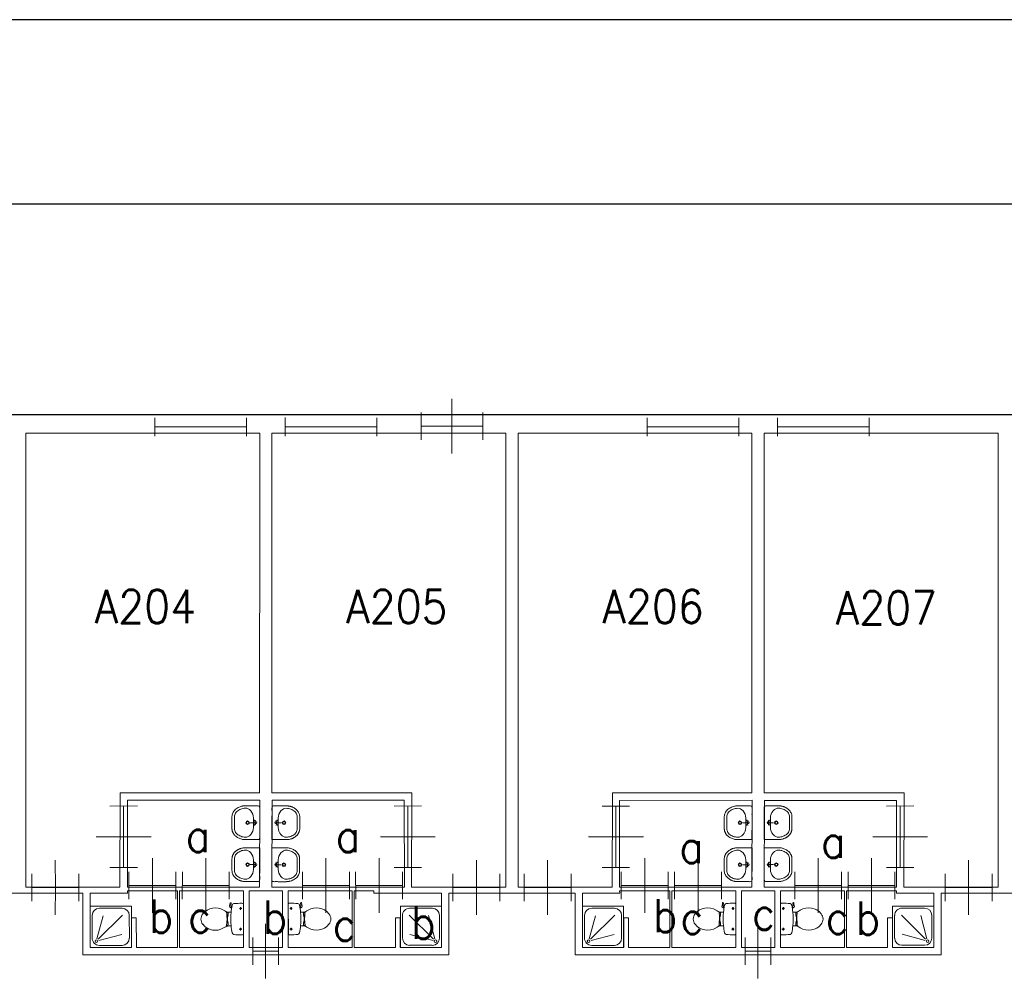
# Model space of a CAD drawing. Header units: metres. Extents: x 150867 to 150993, y 450406 to 450495.
# Tile 5 of 28: x 150896 to 150912, y 450479 to 450495. Entities that reach past the tile are written whole.
import ezdxf
from ezdxf.enums import TextEntityAlignment as Align

# ---------------------------------------------------------------- set-up
doc = ezdxf.new("R2010")
doc.units = ezdxf.units.M
doc.header["$MEASUREMENT"] = 0
for name, color, linetype, lineweight in [('BINNENMUUR', 7, 'Continuous', 0), ('BOUWKUNDE', 7, 'Continuous', 0), ('BUITENMUUR', 7, 'Continuous', 0), ('KADER', 7, 'Continuous', 0), ('LABEL', 7, 'Continuous', 0), ('SANITAIR', 7, 'Continuous', 0)]:
    doc.layers.add(name, color=color, linetype=linetype, lineweight=lineweight)
doc.styles.add('Style-STANDARD', font='STANDARD.shx')

# ---------------------------------------------------------------- blocks, each defined once
blk = doc.blocks.new('202_155')
at = {"layer": 'BOUWKUNDE', "color": 7, "linetype": 'Continuous', "lineweight": 0}
for p, q in [((0.45, 0), (0.45, 0.401)), ((0.001, -0.2), (0, 0.2)), ((0.9, -0.199), (0.9, 0.201)), ((0, 0), (0.9, 0.001)), ((0.45, -0.4), (0.45, 0))]:
    blk.add_line(p, q, dxfattribs=at)
at = {"layer": 'KADER', "color": 7, "linetype": 'Continuous', "lineweight": 0, "style": 'Style-STANDARD', "flags": 1}
for tag in ['type', 'soort']:
    blk.add_attdef(tag, (0, 0), '', height=0.324, rotation=288.1924, dxfattribs=at)
blk = doc.blocks.new('223_1')
at = {"layer": 'SANITAIR', "color": 7, "linetype": 'Continuous', "lineweight": 0}
for p, q in [((0.049, 0.225), (0.049, 0.775)), ((0.166, 0.209), (0.315, 0.77)), ((0.784, 0.784), (0.199, 0.199)), ((0.224, 0.951), (0.775, 0.949)), ((0.949, 0.775), (0.949, 0.225)), ((0.207, 0.166), (0.769, 0.315)), ((0.775, 0.049), (0.225, 0.049))]:
    blk.add_line(p, q, dxfattribs=at)
at = {"layer": 'SANITAIR', "color": 7, "linetype": 'Continuous', "lineweight": 0, "extrusion": (0, 0, -1), "flags": 128}
blk.add_lwpolyline([(0, 1), (0, 0), (-1, 0), (-0.999, 1)], close=True, dxfattribs=at)
at = {"layer": 'SANITAIR', "color": 7, "linetype": 'Continuous', "lineweight": 0, "extrusion": (0, 0, -1)}
blk.add_circle((-0.15, 0.15), 0.0315, dxfattribs=at)
for centre, start, end in [((-0.225, 0.775), 0.0001, 90.0001), ((-0.775, 0.775), 90.0001, 180.0001), ((-0.225, 0.225), 270.0001, 0.0001), ((-0.775, 0.225), 180.0001, 270.0001)]:
    blk.add_arc(centre, 0.175, start, end, dxfattribs=at)
blk = doc.blocks.new('202_161')
at = {"layer": 'BOUWKUNDE', "color": 7, "linetype": 'Continuous', "lineweight": 0}
for p, q in [((0.45, 0), (0.45, 0.4)), ((0, -0.2), (0, 0.2)), ((0.9, -0.2), (0.9, 0.2)), ((0, 0), (0.9, 0)), ((0.45, -0.401), (0.45, 0))]:
    blk.add_line(p, q, dxfattribs=at)
at = {"layer": 'KADER', "color": 7, "linetype": 'Continuous', "lineweight": 0, "extrusion": (0, 0, -1), "style": 'Style-STANDARD', "flags": 1}
for tag in ['type', 'soort']:
    blk.add_attdef(tag, (0, 0), '', height=0.324, rotation=198.1924, dxfattribs=at)
blk = doc.blocks.new('202_162')
at = {"layer": 'BOUWKUNDE', "color": 7, "linetype": 'Continuous', "lineweight": 0}
for p, q in [((0.343, 0), (0.344, 0.4)), ((0, -0.2), (0.001, 0.2)), ((0.687, -0.201), (0.687, 0.2)), ((0, 0), (0.687, -0.001)), ((0.344, -0.401), (0.343, 0))]:
    blk.add_line(p, q, dxfattribs=at)
at = {"layer": 'KADER', "color": 7, "linetype": 'Continuous', "lineweight": 0, "extrusion": (0, 0, -1), "style": 'Style-STANDARD', "flags": 1}
for tag in ['soort', 'type']:
    blk.add_attdef(tag, (0, 0), '', height=0.324, rotation=288.1925, dxfattribs=at)
blk = doc.blocks.new('202_163')
at = {"layer": 'BOUWKUNDE', "color": 7, "linetype": 'Continuous', "lineweight": 0}
for p, q in [((0.343, 0), (0.344, 0.4)), ((0, -0.2), (0.001, 0.2)), ((0.687, -0.2), (0.687, 0.2)), ((0, 0), (0.687, 0)), ((0.344, -0.4), (0.343, 0))]:
    blk.add_line(p, q, dxfattribs=at)
at = {"layer": 'KADER', "color": 7, "linetype": 'Continuous', "lineweight": 0, "extrusion": (0, 0, -1), "style": 'Style-STANDARD', "flags": 1}
for tag in ['soort', 'type']:
    blk.add_attdef(tag, (0, 0), '', height=0.324, rotation=288.1925, dxfattribs=at)
blk = doc.blocks.new('202_164')
at = {"layer": 'BOUWKUNDE', "color": 7, "linetype": 'Continuous', "lineweight": 0}
for p, q in [((0.343, 0), (0.344, 0.4)), ((-0.001, -0.2), (0, 0.2)), ((0.687, -0.2), (0.686, 0.2)), ((0, 0), (0.687, 0)), ((0.343, -0.4), (0.343, 0))]:
    blk.add_line(p, q, dxfattribs=at)
at = {"layer": 'KADER', "color": 7, "linetype": 'Continuous', "lineweight": 0, "extrusion": (0, 0, -1), "style": 'Style-STANDARD', "flags": 1}
for tag in ['soort', 'type']:
    blk.add_attdef(tag, (0, 0), '', height=0.324, rotation=288.1925, dxfattribs=at)
blk = doc.blocks.new('WASTB')
at = {"layer": 'SANITAIR', "color": 7, "linetype": 'Continuous', "lineweight": 0}
for p, q in [((-9.9, 7.9), (-10, -7.9)), ((-6.3, 3.7), (-8.8, 2.9)), ((-6.5, 0), (-8.2, 4.5)), ((-6.5, 0), (-15.2, 0)), ((-6.3, -3.7), (-8.9, -2.9)), ((-6.5, 0), (-8.2, -4.5))]:
    blk.add_line(p, q, dxfattribs=at)
for centre, radius in [((-19.5, 0), 3), ((-19.5, 0), 2), ((-6.5, 0), 1.75)]:
    blk.add_circle(centre, radius, dxfattribs=at)
blk.add_ellipse((-21, 9.6), major_axis=(4, -13.6), ratio=0.751905, start_param=1.224555, end_param=2.997882, dxfattribs=at)
at = {"layer": 'SANITAIR', "color": 7, "linetype": 'Continuous', "lineweight": 0, "extrusion": (0, 0, -1)}
blk.add_ellipse((-21, -9.6), major_axis=(4, 13.6), ratio=0.751905, start_param=1.224555, end_param=2.997882, dxfattribs=at)
at = {"layer": 'SANITAIR', "color": 7, "linetype": 'Continuous', "lineweight": 0}
for points, weights, knots in [([(0.1, 27.5), (-11.7, 27.5), (-23.4, 27.5), (-23.5, 27.5), (-23.5, 27.5), (-45.5, 27), (-45, 9.1), (-45, 0), (-45, -9.1), (-45.5, -27), (-23.5, -27.5), (-11.8, -27.5), (0, -27.5), (0.1, 0), (0.1, 27.5)], [1, 1, 1, 1, 1, 0.707108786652, 1, 1, 1, 0.707108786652, 1, 1, 1, 1, 1], [0, 0, 0, 0.142857, 0.142857, 0.285714, 0.285714, 0.428571, 0.428571, 0.571429, 0.571429, 0.714286, 0.714286, 0.857143, 0.857143, 1, 1, 1]), ([(-23.4, -23.5), (-41.4, -23.1), (-41, -9.2), (-41, -9.2), (-41, -9.1), (-41, 0), (-40.9, 9.1), (-41, 9.2), (-41, 9.2), (-41.4, 23.1), (-23.4, 23.5)], [1, 0.707108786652, 1, 1, 1, 1, 1, 1, 1, 0.707108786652, 1], [0, 0, 0, 0.2, 0.2, 0.4, 0.4, 0.6, 0.6, 0.8, 0.8, 1, 1, 1])]:
    blk.add_rational_spline(points, weights, degree=2, knots=knots, dxfattribs=at)
blk = doc.blocks.new('221')
at = {"layer": 'SANITAIR', "color": 7, "linetype": 'Continuous', "lineweight": 0, "xscale": 0.00999781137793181, "yscale": 0.00999781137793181, "zscale": 0.00999781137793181, "rotation": 90.0002668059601}
blk.add_blockref('WASTB', (0, 0), dxfattribs=at)
blk = doc.blocks.new('WASTB_1')
at = {"layer": 'SANITAIR', "color": 7, "linetype": 'Continuous', "lineweight": 0}
for p, q in [((-6.5, 0), (-15.2, 0)), ((-10, 7.9), (-9.9, -7.9)), ((-6.3, 3.7), (-8.9, 2.9)), ((-6.5, 0), (-8.2, 4.5)), ((-6.5, 0), (-8.2, -4.5)), ((-6.3, -3.7), (-8.8, -2.9))]:
    blk.add_line(p, q, dxfattribs=at)
at = {"layer": 'SANITAIR', "color": 7, "linetype": 'Continuous', "lineweight": 0, "extrusion": (0, 0, -1)}
for centre, radius in [((19.5, 0), 3), ((19.5, 0), 2), ((6.5, 0), 1.75)]:
    blk.add_circle(centre, radius, dxfattribs=at)
at = {"layer": 'SANITAIR', "color": 7, "linetype": 'Continuous', "lineweight": 0}
blk.add_ellipse((-21, 9.6), major_axis=(4, -13.6), ratio=0.751905, start_param=1.224555, end_param=2.997882, dxfattribs=at)
at = {"layer": 'SANITAIR', "color": 7, "linetype": 'Continuous', "lineweight": 0, "extrusion": (0, 0, -1)}
blk.add_ellipse((-21, -9.6), major_axis=(4, 13.6), ratio=0.751905, start_param=1.224555, end_param=2.997882, dxfattribs=at)
at = {"layer": 'SANITAIR', "color": 7, "linetype": 'Continuous', "lineweight": 0}
for points, weights, knots in [([(0, 27.5), (-11.7, 27.5), (-23.4, 27.5), (-23.5, 27.5), (-23.5, 27.5), (-45.5, 27), (-45, 9.1), (-45, 0), (-45, -9.1), (-45.5, -27), (-23.5, -27.5), (-23.5, -27.6), (-23.4, -27.6), (-11.7, -27.6), (0.1, -27.5), (0.1, 0), (0, 27.5)], [1, 1, 1, 1, 1, 0.707108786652, 1, 1, 1, 0.707108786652, 1, 1, 1, 1, 1, 1, 1], [0, 0, 0, 0.125, 0.125, 0.25, 0.25, 0.375, 0.375, 0.5, 0.5, 0.625, 0.625, 0.75, 0.75, 0.875, 0.875, 1, 1, 1]), ([(-23.4, -23.5), (-41.4, -23.1), (-41, -9.2), (-41, -9.2), (-40.9, -9.1), (-41, 0), (-41, 9.1), (-41, 9.2), (-41, 9.2), (-41.4, 23.1), (-23.4, 23.5)], [1, 0.707108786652, 1, 1, 1, 1, 1, 1, 1, 0.707108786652, 1], [0, 0, 0, 0.2, 0.2, 0.4, 0.4, 0.6, 0.6, 0.8, 0.8, 1, 1, 1])]:
    blk.add_rational_spline(points, weights, degree=2, knots=knots, dxfattribs=at)
blk = doc.blocks.new('221_1')
at = {"layer": 'SANITAIR', "color": 7, "linetype": 'Continuous', "lineweight": 0, "xscale": 0.00999781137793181, "yscale": 0.00999781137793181, "zscale": 0.00999781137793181, "rotation": 89.9997331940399}
blk.add_blockref('WASTB_1', (0, 0), dxfattribs=at)
blk = doc.blocks.new('TOIL2B_1')
at = {"layer": 'SANITAIR', "color": 7, "linetype": 'Continuous', "lineweight": 0}
for p, q in [((25.5, -0.1), (-24.2, 0)), ((-13.7, -4.5), (-17.8, -4.5)), ((-15.7, -6.7), (-15.6, -2.5)), ((19.9, -4.5), (15.8, -4.5)), ((18, -6.6), (17.9, -2.5)), ((-10.5, -20.1), (-10.5, -23)), ((-9.4, -27.1), (-9.5, -25)), ((-9.5, -25), (-5.1, -25)), ((-6.1, -25), (-6.1, -26.9)), ((-5.1, -25), (-5.1, -26.7)), ((-5.1, -25.5), (-2.9, -25.5)), ((-2.9, -25.5), (-2.9, -26)), ((-2.9, -26), (4.1, -26)), ((4.1, -25.5), (4.1, -26)), ((6.4, -25.5), (4.1, -25.5)), ((6.3, -25), (6.3, -26.6)), ((10.7, -25), (6.3, -25)), ((7.3, -25.1), (7.3, -26.7)), ((10.7, -27), (10.7, -25)), ((11.7, -23), (11.7, -20)), ((18.4, -19.2), (18.9, -20.7)), ((18.7, -20.2), (21.6, -19.7)), ((21.7, -19.7), (21.4, -18.7)), ((26.8, -21.6), (21.6, -22.4)), ((22.8, -20.5), (26.5, -20)), ((27, -20.4), (27.2, -21))]:
    blk.add_line(p, q, dxfattribs=at)
at = {"layer": 'SANITAIR', "color": 7, "linetype": 'Continuous', "lineweight": 0, "extrusion": (0, 0, -1)}
for centre in [(15.7, -4.6), (-17.9, -4.6)]:
    blk.add_circle(centre, 1.2, dxfattribs=at)
at = {"layer": 'SANITAIR', "color": 7, "linetype": 'Continuous', "lineweight": 0}
for centre, radius, start, end in [((-20.8, -2.7), 4.34, 141.7701, 181.0195), ((89.9, -2.8), 115, 180.0003, 186.3312), ((-21, -15.1), 3.4, 186.3312, 259.2907), ((22.4, -15.2), 3.35, 280.7274, 353.6512), ((22.1, -2.7), 4.34, 358.9812, 38.2305), ((-88.6, -2.8), 115, 353.6512, 0.0003), ((0.6, 99.5), 120, 259.2907, 264.6984), ((24.7, -55.4), 45, 146.1574, 148.908), ((-23.4, -23.1), 12.9, 326.1574, 0.0003), ((-9.4, -29.2), 2, 96.9361, 142.5803), ((0.7, 99.2), 119.8, 264.6984, 275.3022), ((1.5, -119.2), 92.6, 84.3008, 96.9361), ((10.5, -29), 2, 37.782, 84.3008), ((0.6, 99.5), 120, 275.3022, 280.7274), ((24.6, -23.1), 12.9, 180.0003, 213.8432), ((-23.5, -55.4), 45, 31.0926, 33.8432), ((21.3, -20), 2.5, 195.9275, 278.4782), ((22.7, -19.6), 1, 191.8889, 277.2241), ((26.6, -20.6), 0.5, 15.7401, 97.2241), ((26.8, -21.2), 0.5, 278.4782, 15.7401), ((8.7, -45.7), 26.3, 148.908, 230.8795), ((-7.4, -45.7), 26.3, 309.1211, 31.0926), ((0.6, -55.6), 13.5, 230.8795, 309.1211)]:
    blk.add_arc(centre, radius, start, end, dxfattribs=at)
blk = doc.blocks.new('220_1')
at = {"layer": 'SANITAIR', "color": 7, "linetype": 'Continuous', "lineweight": 0, "xscale": 0.00999781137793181, "yscale": 0.00999781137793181, "zscale": 0.00999781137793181, "rotation": 359.9997331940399}
blk.add_blockref('TOIL2B_1', (-0.006, 0), dxfattribs=at)
blk = doc.blocks.new('202_165')
at = {"layer": 'BOUWKUNDE', "color": 7, "linetype": 'Continuous', "lineweight": 0}
for p, q in [((0.187, -0.001), (0.187, 0.4)), ((0, -0.2), (0, 0.2)), ((0.375, -0.201), (0.375, 0.199)), ((0, 0), (0.375, -0.001)), ((0.188, -0.4), (0.187, -0.001))]:
    blk.add_line(p, q, dxfattribs=at)
at = {"layer": 'KADER', "color": 7, "linetype": 'Continuous', "lineweight": 0, "extrusion": (0, 0, -1), "style": 'Style-STANDARD', "flags": 1}
for tag in ['soort', 'type']:
    blk.add_attdef(tag, (0, 0), '', height=0.324, rotation=108.1921, dxfattribs=at)
blk = doc.blocks.new('TOIL2B')
at = {"layer": 'SANITAIR', "color": 7, "linetype": 'Continuous', "lineweight": 0}
for p, q in [((25.5, 0), (-24.2, -0.1)), ((-13.7, -4.5), (-17.8, -4.5)), ((-15.6, -6.6), (-15.6, -2.4)), ((19.9, -4.5), (15.8, -4.5)), ((17.9, -6.5), (18, -2.5)), ((-10.5, -20), (-10.4, -23)), ((-9.5, -27.1), (-9.5, -25)), ((-9.5, -25), (-5, -25)), ((-6.1, -25.1), (-6, -26.8)), ((-5, -25), (-5.1, -26.7)), ((-5.1, -25.5), (-2.9, -25.5)), ((-2.9, -25.5), (-2.8, -26)), ((-2.8, -26), (4.1, -26)), ((4.2, -25.5), (4.1, -26)), ((6.4, -25.5), (4.2, -25.5)), ((6.3, -25), (6.3, -26.6)), ((10.7, -25), (6.3, -25)), ((7.4, -25), (7.3, -26.8)), ((10.8, -27), (10.7, -25)), ((11.8, -23), (11.7, -20)), ((18.4, -19.2), (19, -20.6)), ((18.7, -20.2), (21.6, -19.6)), ((21.7, -19.7), (21.4, -18.8)), ((26.8, -21.6), (21.7, -22.4)), ((22.8, -20.5), (26.6, -20)), ((27, -20.4), (27.2, -21.1))]:
    blk.add_line(p, q, dxfattribs=at)
for centre in [(-15.7, -4.6), (18, -4.6)]:
    blk.add_circle(centre, 1.2, dxfattribs=at)
for centre, radius, start, end in [((-20.8, -2.7), 4.34, 141.7695, 181.0188), ((89.9, -2.8), 115, 179.9997, 186.3306), ((-21, -15.1), 3.4, 186.3306, 259.2901), ((22.4, -15.2), 3.35, 280.7268, 353.6505), ((22.1, -2.7), 4.34, 358.9805, 38.2299), ((-88.6, -2.8), 115, 353.6505, 359.9997), ((0.6, 99.5), 120, 259.2901, 264.6978), ((24.8, -55.4), 45, 146.1568, 148.9074), ((-23.4, -23.1), 12.9, 326.1568, 359.9997), ((-9.4, -29.2), 2, 96.9355, 142.5797), ((0.7, 99.2), 119.8, 264.6978, 275.3016), ((1.5, -119.2), 92.6, 84.3002, 96.9355), ((10.5, -29), 2, 37.7814, 84.3002), ((0.6, 99.5), 120, 275.3016, 280.7268), ((24.6, -23.1), 12.9, 179.9997, 213.8426), ((-23.5, -55.4), 45, 31.092, 33.8426), ((21.3, -20), 2.5, 195.9269, 278.4776), ((22.7, -19.5), 1, 191.8883, 277.2235), ((26.6, -20.6), 0.5, 15.7395, 97.2235), ((26.8, -21.2), 0.5, 278.4776, 15.7395), ((8.7, -45.7), 26.3, 148.9074, 230.8789), ((-7.4, -45.7), 26.3, 309.1205, 31.092), ((0.6, -55.6), 13.5, 230.8789, 309.1205)]:
    blk.add_arc(centre, radius, start, end, dxfattribs=at)
blk = doc.blocks.new('220')
at = {"layer": 'SANITAIR', "color": 7, "linetype": 'Continuous', "lineweight": 0, "xscale": 0.00999781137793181, "yscale": 0.00999781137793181, "zscale": 0.00999781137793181, "rotation": 0.0002668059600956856}
blk.add_blockref('TOIL2B', (-0.006, 0), dxfattribs=at)
blk = doc.blocks.new('202_166')
at = {"layer": 'BOUWKUNDE', "color": 7, "linetype": 'Continuous', "lineweight": 0}
for p, q in [((0.343, 0), (0.344, 0.4)), ((0.001, -0.2), (0, 0.2)), ((0.687, -0.2), (0.687, 0.2)), ((0, 0), (0.687, 0)), ((0.344, -0.4), (0.343, 0))]:
    blk.add_line(p, q, dxfattribs=at)
at = {"layer": 'KADER', "color": 7, "linetype": 'Continuous', "lineweight": 0, "style": 'Style-STANDARD', "flags": 1}
for tag in ['type', 'soort']:
    blk.add_attdef(tag, (0, 0), '', height=0.324, rotation=288.1925, dxfattribs=at)
blk = doc.blocks.new('202_167')
at = {"layer": 'BOUWKUNDE', "color": 7, "linetype": 'Continuous', "lineweight": 0}
for p, q in [((0.45, 0), (0.45, 0.4)), ((0, -0.2), (-0.001, 0.2)), ((0.9, -0.2), (0.899, 0.2)), ((0, 0), (0.9, 0)), ((0.449, -0.4), (0.45, 0))]:
    blk.add_line(p, q, dxfattribs=at)
at = {"layer": 'KADER', "color": 7, "linetype": 'Continuous', "lineweight": 0, "style": 'Style-STANDARD', "flags": 1}
for tag in ['soort', 'type']:
    blk.add_attdef(tag, (0, 0), '', height=0.324, rotation=18.1924, dxfattribs=at)
blk = doc.blocks.new('202_168')
at = {"layer": 'BOUWKUNDE', "color": 7, "linetype": 'Continuous', "lineweight": 0}
for p, q in [((0.343, 0), (0.343, 0.4)), ((0, -0.2), (-0.001, 0.2)), ((0.686, -0.2), (0.686, 0.2)), ((0, 0), (0.687, 0)), ((0.343, -0.4), (0.343, 0))]:
    blk.add_line(p, q, dxfattribs=at)
at = {"layer": 'KADER', "color": 7, "linetype": 'Continuous', "lineweight": 0, "style": 'Style-STANDARD', "flags": 1}
for tag in ['type', 'soort']:
    blk.add_attdef(tag, (0, 0), '', height=0.324, rotation=288.1925, dxfattribs=at)
blk = doc.blocks.new('223')
at = {"layer": 'SANITAIR', "color": 7, "linetype": 'Continuous', "lineweight": 0}
for p, q in [((0.051, 0.225), (0.051, 0.775)), ((0.166, 0.207), (0.316, 0.769)), ((0.784, 0.784), (0.199, 0.199)), ((0.225, 0.951), (0.775, 0.951)), ((0.951, 0.775), (0.951, 0.224)), ((0.209, 0.166), (0.77, 0.315)), ((0.776, 0.049), (0.225, 0.049))]:
    blk.add_line(p, q, dxfattribs=at)
at = {"layer": 'SANITAIR', "color": 7, "linetype": 'Continuous', "lineweight": 0, "flags": 128}
blk.add_lwpolyline([(0, 1), (0, 0), (1.001, 0), (1.001, 0.999)], close=True, dxfattribs=at)
at = {"layer": 'SANITAIR', "color": 7, "linetype": 'Continuous', "lineweight": 0}
blk.add_circle((0.15, 0.149), 0.0315, dxfattribs=at)
at = {"layer": 'SANITAIR', "color": 7, "linetype": 'Continuous', "lineweight": 0, "extrusion": (0, 0, -1)}
for centre, start, end in [((-0.225, 0.774), 359.9999, 89.9999), ((-0.775, 0.774), 89.9999, 179.9999), ((-0.225, 0.224), 269.9999, 359.9999), ((-0.775, 0.224), 179.9999, 269.9999)]:
    blk.add_arc(centre, 0.175, start, end, dxfattribs=at)
blk = doc.blocks.new('202_169')
at = {"layer": 'BOUWKUNDE', "color": 7, "linetype": 'Continuous', "lineweight": 0}
for p, q in [((0.343, 0), (0.343, 0.4)), ((0, -0.2), (-0.001, 0.2)), ((0.686, -0.2), (0.686, 0.2)), ((0, 0), (0.687, 0)), ((0.343, -0.4), (0.343, 0))]:
    blk.add_line(p, q, dxfattribs=at)
at = {"layer": 'KADER', "color": 7, "linetype": 'Continuous', "lineweight": 0, "style": 'Style-STANDARD', "flags": 1}
for tag in ['type', 'soort']:
    blk.add_attdef(tag, (0, 0), '', height=0.324, rotation=288.1925, dxfattribs=at)
blk = doc.blocks.new('204')
at = {"layer": 'BOUWKUNDE', "color": 7, "linetype": 'Continuous', "lineweight": 0}
for p, q in [((0, -0.101), (0, 0.101)), ((0, 0), (1, 0)), ((1, -0.101), (1, 0.1))]:
    blk.add_line(p, q, dxfattribs=at)
blk = doc.blocks.new('202_170')
at = {"layer": 'BOUWKUNDE', "color": 7, "linetype": 'Continuous', "lineweight": 0}
for p, q in [((0.45, 0), (0.449, 0.4)), ((-0.001, -0.2), (0, 0.2)), ((0.899, -0.2), (0.9, 0.2)), ((0, 0), (0.9, 0)), ((0.45, -0.401), (0.45, 0))]:
    blk.add_line(p, q, dxfattribs=at)
at = {"layer": 'KADER', "color": 7, "linetype": 'Continuous', "lineweight": 0, "extrusion": (0, 0, -1), "style": 'Style-STANDARD', "flags": 1}
for tag in ['type', 'soort']:
    blk.add_attdef(tag, (0, 0), '', height=0.324, rotation=198.1924, dxfattribs=at)
blk = doc.blocks.new('202_171')
at = {"layer": 'BOUWKUNDE', "color": 7, "linetype": 'Continuous', "lineweight": 0}
for p, q in [((0.343, 0), (0.344, 0.4)), ((0, -0.2), (0.001, 0.2)), ((0.687, -0.2), (0.687, 0.2)), ((0, 0), (0.687, 0)), ((0.344, -0.4), (0.343, 0))]:
    blk.add_line(p, q, dxfattribs=at)
at = {"layer": 'KADER', "color": 7, "linetype": 'Continuous', "lineweight": 0, "extrusion": (0, 0, -1), "style": 'Style-STANDARD', "flags": 1}
for tag in ['soort', 'type']:
    blk.add_attdef(tag, (0, 0), '', height=0.324, rotation=288.1925, dxfattribs=at)
blk = doc.blocks.new('202_172')
at = {"layer": 'BOUWKUNDE', "color": 7, "linetype": 'Continuous', "lineweight": 0}
for p, q in [((0.343, 0), (0.344, 0.4)), ((0, -0.2), (0.001, 0.2)), ((0.687, -0.2), (0.687, 0.2)), ((0, 0), (0.687, 0)), ((0.344, -0.4), (0.343, 0))]:
    blk.add_line(p, q, dxfattribs=at)
at = {"layer": 'KADER', "color": 7, "linetype": 'Continuous', "lineweight": 0, "extrusion": (0, 0, -1), "style": 'Style-STANDARD', "flags": 1}
for tag in ['soort', 'type']:
    blk.add_attdef(tag, (0, 0), '', height=0.324, rotation=288.1925, dxfattribs=at)
blk = doc.blocks.new('202_173')
at = {"layer": 'BOUWKUNDE', "color": 7, "linetype": 'Continuous', "lineweight": 0}
for p, q in [((0.343, 0), (0.344, 0.4)), ((-0.001, -0.2), (0, 0.2)), ((0.687, -0.201), (0.686, 0.2)), ((0, 0), (0.687, -0.001)), ((0.343, -0.401), (0.343, 0))]:
    blk.add_line(p, q, dxfattribs=at)
at = {"layer": 'KADER', "color": 7, "linetype": 'Continuous', "lineweight": 0, "extrusion": (0, 0, -1), "style": 'Style-STANDARD', "flags": 1}
for tag in ['soort', 'type']:
    blk.add_attdef(tag, (0, 0), '', height=0.324, rotation=288.1925, dxfattribs=at)
blk = doc.blocks.new('202_174')
at = {"layer": 'BOUWKUNDE', "color": 7, "linetype": 'Continuous', "lineweight": 0}
for p, q in [((0.188, 0), (0.187, 0.4)), ((0, -0.2), (0, 0.2)), ((0.376, -0.2), (0.375, 0.2)), ((0, 0), (0.375, 0)), ((0.188, -0.4), (0.188, 0))]:
    blk.add_line(p, q, dxfattribs=at)
at = {"layer": 'KADER', "color": 7, "linetype": 'Continuous', "lineweight": 0, "extrusion": (0, 0, -1), "style": 'Style-STANDARD', "flags": 1}
for tag in ['soort', 'type']:
    blk.add_attdef(tag, (0, 0), '', height=0.324, rotation=108.1921, dxfattribs=at)
blk = doc.blocks.new('202_175')
at = {"layer": 'BOUWKUNDE', "color": 7, "linetype": 'Continuous', "lineweight": 0}
for p, q in [((0.343, 0), (0.343, 0.4)), ((0, -0.2), (-0.001, 0.2)), ((0.686, -0.2), (0.686, 0.2)), ((0, 0), (0.687, 0)), ((0.343, -0.4), (0.343, 0))]:
    blk.add_line(p, q, dxfattribs=at)
at = {"layer": 'KADER', "color": 7, "linetype": 'Continuous', "lineweight": 0, "style": 'Style-STANDARD', "flags": 1}
for tag in ['type', 'soort']:
    blk.add_attdef(tag, (0, 0), '', height=0.324, rotation=288.1925, dxfattribs=at)
blk = doc.blocks.new('202_176')
at = {"layer": 'BOUWKUNDE', "color": 7, "linetype": 'Continuous', "lineweight": 0}
for p, q in [((0.45, 0), (0.451, 0.4)), ((0.001, -0.2), (0, 0.2)), ((0.901, -0.2), (0.9, 0.2)), ((0, 0), (0.9, 0)), ((0.45, -0.4), (0.45, 0))]:
    blk.add_line(p, q, dxfattribs=at)
at = {"layer": 'KADER', "color": 7, "linetype": 'Continuous', "lineweight": 0, "style": 'Style-STANDARD', "flags": 1}
for tag in ['soort', 'type']:
    blk.add_attdef(tag, (0, 0), '', height=0.324, rotation=18.1924, dxfattribs=at)
blk = doc.blocks.new('202_177')
at = {"layer": 'BOUWKUNDE', "color": 7, "linetype": 'Continuous', "lineweight": 0}
for p, q in [((0.343, 0), (0.343, 0.4)), ((0, -0.2), (-0.001, 0.2)), ((0.686, -0.2), (0.686, 0.2)), ((0, 0), (0.687, 0)), ((0.343, -0.4), (0.343, 0))]:
    blk.add_line(p, q, dxfattribs=at)
at = {"layer": 'KADER', "color": 7, "linetype": 'Continuous', "lineweight": 0, "style": 'Style-STANDARD', "flags": 1}
for tag in ['type', 'soort']:
    blk.add_attdef(tag, (0, 0), '', height=0.324, rotation=288.1925, dxfattribs=at)
blk = doc.blocks.new('202_178')
at = {"layer": 'BOUWKUNDE', "color": 7, "linetype": 'Continuous', "lineweight": 0}
for p, q in [((0.343, 0), (0.343, 0.4)), ((0, -0.2), (-0.001, 0.2)), ((0.686, -0.2), (0.686, 0.2)), ((0, 0), (0.687, 0)), ((0.343, -0.4), (0.343, 0))]:
    blk.add_line(p, q, dxfattribs=at)
at = {"layer": 'KADER', "color": 7, "linetype": 'Continuous', "lineweight": 0, "style": 'Style-STANDARD', "flags": 1}
for tag in ['type', 'soort']:
    blk.add_attdef(tag, (0, 0), '', height=0.324, rotation=288.1925, dxfattribs=at)
blk = doc.blocks.new('A3L')
at = {"layer": 'KADER', "color": 7, "linetype": 'Continuous', "lineweight": 30}
for p, q in [((2, 57.4), (-82.001, 57.4)), ((-0.001, 55.4), (-77.001, 55.4))]:
    blk.add_line(p, q, dxfattribs=at)

msp = doc.modelspace()

# ---------------------------------------------------------------- linework, layer by layer
at = {"layer": 'BINNENMUUR', "color": 7, "linetype": 'Continuous', "lineweight": 13, "flags": 128}
for points in [[(150896.357, 450488.055), (150896.357, 450480.679), (150897.887, 450480.68), (150897.888, 450482.21), (150900.157, 450482.21), (150900.158, 450488.054)], [(150900.357, 450488.055), (150900.357, 450482.209), (150902.628, 450482.209), (150902.627, 450480.68), (150904.157, 450480.679), (150904.157, 450488.055)], [(150904.357, 450488.054), (150904.357, 450480.68), (150905.887, 450480.68), (150905.888, 450482.21), (150908.157, 450482.21), (150908.157, 450488.055)], [(150908.357, 450488.054), (150908.357, 450482.209), (150910.628, 450482.21), (150910.627, 450480.679), (150912.158, 450480.679), (150912.157, 450488.055)], [(150898.007, 450482.09), (150898.008, 450480.679), (150900.157, 450480.679), (150900.158, 450482.09)], [(150900.358, 450482.09), (150900.357, 450480.68), (150902.508, 450480.679), (150902.507, 450482.09)], [(150906.007, 450482.089), (150906.007, 450480.68), (150908.157, 450480.679), (150908.158, 450482.09)], [(150908.358, 450482.089), (150908.357, 450480.679), (150910.507, 450480.68), (150910.507, 450482.089)], [(150897.403, 450480.58), (150897.402, 450479.699), (150898.073, 450479.7), (150898.072, 450480.179), (150898.152, 450480.179), (150898.153, 450479.7), (150898.822, 450479.7), (150898.822, 450480.62), (150898.007, 450480.619), (150898.008, 450480.579)], [(150898.854, 450480.62), (150898.854, 450479.7), (150899.894, 450479.699), (150899.894, 450480.619)], [(150899.987, 450480.619), (150899.988, 450479.7), (150900.528, 450479.699), (150900.527, 450480.619)], [(150900.621, 450480.619), (150900.621, 450479.699), (150901.661, 450479.7), (150901.661, 450480.62)], [(150901.693, 450479.7), (150902.362, 450479.7), (150902.362, 450480.18), (150902.442, 450480.18), (150902.442, 450479.7), (150903.113, 450479.699), (150903.112, 450480.579), (150902.012, 450480.58), (150902.012, 450480.62), (150901.692, 450480.62)], [(150906.822, 450480.619), (150906.007, 450480.62), (150906.008, 450480.58), (150905.403, 450480.579), (150905.402, 450479.699), (150906.073, 450479.699), (150906.073, 450480.179), (150906.153, 450480.179), (150906.153, 450479.699), (150906.822, 450479.699)], [(150906.854, 450480.619), (150906.854, 450479.699), (150907.894, 450479.7), (150907.893, 450480.62)], [(150907.987, 450480.619), (150907.988, 450479.699), (150908.527, 450479.7), (150908.527, 450480.62)], [(150908.621, 450480.62), (150908.621, 450479.7), (150909.661, 450479.7), (150909.661, 450480.62)], [(150909.692, 450480.619), (150909.693, 450479.7), (150910.362, 450479.7), (150910.362, 450480.18), (150910.442, 450480.18), (150910.442, 450479.7), (150911.112, 450479.7), (150911.113, 450480.58), (150910.507, 450480.58), (150910.507, 450480.62)]]:
    msp.add_lwpolyline(points, close=True, dxfattribs=at)
msp.add_lwpolyline([(150895.233, 450477.179), (150897.282, 450477.179), (150897.282, 450478.179), (150903.233, 450478.179), (150903.233, 450477.179), (150905.282, 450477.179), (150905.282, 450478.178), (150911.233, 450478.178), (150911.233, 450477.178), (150913.282, 450477.178), (150913.283, 450478.178), (150915.578, 450478.179), (150915.577, 450479.58), (150913.283, 450479.579), (150913.282, 450480.579), (150911.233, 450480.579), (150911.232, 450479.579), (150905.283, 450479.58), (150905.282, 450480.58), (150903.232, 450480.579), (150903.232, 450479.58), (150897.283, 450479.58), (150897.282, 450480.58), (150895.232, 450480.58)], dxfattribs=at)
at = {"layer": 'BUITENMUUR', "color": 7, "linetype": 'Continuous', "lineweight": 30, "flags": 128}
msp.add_lwpolyline([(150947.957, 450471.02), (150947.957, 450469.385), (150972.557, 450469.386), (150972.558, 450477.16), (150972.558, 450488.314), (150947.958, 450488.314), (150947.957, 450486.689), (150944.557, 450486.689), (150944.557, 450488.354), (150887.957, 450488.354), (150887.957, 450486.73), (150883.958, 450486.729), (150883.957, 450471.028), (150887.957, 450471.029), (150887.957, 450469.404), (150944.558, 450469.404), (150944.557, 450471.021)], close=True, dxfattribs=at)

# ---------------------------------------------------------------- block references
at = {"layer": 'BOUWKUNDE', "color": 7, "linetype": 'Continuous', "lineweight": 0}
for name, p, xscale, yscale, zscale, rotation in [('202_155', (150902.782, 450488.168), 1.111111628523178, 1.111111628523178, 1.111111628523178, 359.9997598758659), ('204', (150900.572, 450488.158), 1.489406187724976, 1.489406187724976, 1.489406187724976, 359.9998208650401), ('204', (150908.572, 450488.157), 1.489406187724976, 1.489406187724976, 1.489406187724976, 359.9998208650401), ('202_176', (150902.567, 450481.998), 1.111111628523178, 1.111111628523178, 1.111111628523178, 269.9997598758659), ('202_167', (150910.567, 450481.997), 1.111111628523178, 1.111111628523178, 1.111111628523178, 269.9997598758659), ('202_175', (150900.852, 450480.706), 1.111111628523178, 1.111111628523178, 1.111111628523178, 359.9996851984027), ('202_177', (150901.718, 450480.706), 1.111111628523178, 1.111111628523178, 1.111111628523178, 359.9996851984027), ('202_166', (150908.851, 450480.706), 1.111111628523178, 1.111111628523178, 1.111111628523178, 359.9996851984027), ('202_168', (150909.719, 450480.706), 1.111111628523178, 1.111111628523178, 1.111111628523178, 359.9996851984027), ('202_178', (150903.297, 450480.671), 1.111111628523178, 1.111111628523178, 1.111111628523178, 359.9996851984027), ('202_169', (150911.297, 450480.671), 1.111111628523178, 1.111111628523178, 1.111111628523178, 359.9996851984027)]:
    msp.add_blockref(name, p, dxfattribs=dict(at, xscale=xscale, yscale=yscale, zscale=zscale, rotation=rotation))
at = {"layer": 'BOUWKUNDE', "color": 7, "linetype": 'Continuous', "lineweight": 0, "extrusion": (0, 0, -1)}
for name, p, xscale, yscale, zscale, rotation in [('204', (-150899.943, 450488.157), 1.489406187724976, 1.489406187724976, 1.489406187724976, 0.0001791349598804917), ('204', (-150907.943, 450488.157), 1.489406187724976, 1.489406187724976, 1.489406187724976, 0.0001791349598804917), ('202_170', (-150897.947, 450481.997), 1.111111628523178, 1.111111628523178, 1.111111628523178, 270.0002401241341), ('202_161', (-150905.947, 450481.997), 1.111111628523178, 1.111111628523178, 1.111111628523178, 270.0002401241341), ('202_171', (-150898.797, 450480.706), 1.111111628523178, 1.111111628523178, 1.111111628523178, 0.0003148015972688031), ('202_173', (-150899.663, 450480.706), 1.111111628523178, 1.111111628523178, 1.111111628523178, 0.0003148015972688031), ('202_162', (-150906.797, 450480.706), 1.111111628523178, 1.111111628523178, 1.111111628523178, 0.0003148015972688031), ('202_164', (-150907.663, 450480.705), 1.111111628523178, 1.111111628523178, 1.111111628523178, 0.0003148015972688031), ('202_172', (-150897.218, 450480.671), 1.111111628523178, 1.111111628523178, 1.111111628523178, 0.0003148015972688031), ('202_163', (-150905.218, 450480.671), 1.111111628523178, 1.111111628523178, 1.111111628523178, 0.0003148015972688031), ('202_174', (-150900.045, 450479.64), 1.111111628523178, 1.111111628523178, 1.111111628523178, 180), ('202_165', (-150908.046, 450479.639), 1.111111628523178, 1.111111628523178, 1.111111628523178, 180)]:
    msp.add_blockref(name, p, dxfattribs=dict(at, xscale=xscale, yscale=yscale, zscale=zscale, rotation=rotation))
at = {"layer": 'KADER', "color": 7, "linetype": 'Continuous', "lineweight": 0, "xscale": 1.5, "yscale": 1.5, "zscale": 1.5}
msp.add_blockref('A3L', (150989.998, 450408.676), dxfattribs=at)
at = {"layer": 'SANITAIR', "color": 7, "linetype": 'Continuous', "lineweight": 0, "extrusion": (0, 0, -1)}
for name, p, xscale, yscale, zscale, rotation in [('221_1', (-150900.157, 450481.726), 0.9999953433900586, 0.9999953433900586, 0.9999953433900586, 90.0002668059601), ('221_1', (-150908.157, 450481.725), 0.9999953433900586, 0.9999953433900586, 0.9999953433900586, 90.0002668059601), ('221_1', (-150900.357, 450481.043), 0.9999953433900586, 0.9999953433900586, 0.9999953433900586, 270.0002668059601), ('221_1', (-150908.357, 450481.044), 0.9999953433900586, 0.9999953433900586, 0.9999953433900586, 270.0002668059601), ('223_1', (-150897.402, 450479.699), 0.6699992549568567, 0.6699992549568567, 0.6699992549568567, 90.00039821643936), ('220_1', (-150899.893, 450480.159), 0.9999953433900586, 0.9999953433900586, 0.9999953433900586, 90.0002668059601), ('223_1', (-150905.402, 450479.699), 0.6699992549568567, 0.6699992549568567, 0.6699992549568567, 90.00039821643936), ('220_1', (-150907.894, 450480.16), 0.9999953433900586, 0.9999953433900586, 0.9999953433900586, 90.0002668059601)]:
    msp.add_blockref(name, p, dxfattribs=dict(at, xscale=xscale, yscale=yscale, zscale=zscale, rotation=rotation))
at = {"layer": 'SANITAIR', "color": 7, "linetype": 'Continuous', "lineweight": 0}
for name, p, xscale, yscale, zscale, rotation in [('221', (150900.358, 450481.725), 0.9999953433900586, 0.9999953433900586, 0.9999953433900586, 89.9997331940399), ('221', (150908.357, 450481.726), 0.9999953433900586, 0.9999953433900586, 0.9999953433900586, 89.9997331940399), ('221', (150900.157, 450481.044), 0.9999953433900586, 0.9999953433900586, 0.9999953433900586, 269.9997331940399), ('221', (150908.157, 450481.043), 0.9999953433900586, 0.9999953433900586, 0.9999953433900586, 269.9997331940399), ('220', (150900.622, 450480.16), 0.9999953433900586, 0.9999953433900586, 0.9999953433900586, 89.9997331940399), ('223', (150903.113, 450479.699), 0.6699992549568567, 0.6699992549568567, 0.6699992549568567, 89.99960178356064), ('220', (150908.621, 450480.16), 0.9999953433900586, 0.9999953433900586, 0.9999953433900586, 89.9997331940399), ('223', (150911.112, 450479.7), 0.6699992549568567, 0.6699992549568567, 0.6699992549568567, 89.99960178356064)]:
    msp.add_blockref(name, p, dxfattribs=dict(at, xscale=xscale, yscale=yscale, zscale=zscale, rotation=rotation))

# ---------------------------------------------------------------- texts
at = {"layer": 'LABEL', "color": 7, "linetype": 'Continuous', "lineweight": 0, "style": 'Style-STANDARD'}
for s, p in [('A204', (150897.479, 450485.238)), ('A205', (150901.565, 450485.239)), ('A206', (150905.729, 450485.239)), ('A207', (150909.521, 450485.217)), ('a', (150898.954, 450481.518)), ('a', (150901.392, 450481.515)), ('a', (150906.974, 450481.337)), ('a', (150909.277, 450481.423)), ('b', (150898.356, 450480.205)), ('b', (150900.205, 450480.189)), ('b', (150906.547, 450480.215)), ('b', (150909.843, 450480.174)), ('c', (150898.992, 450480.206)), ('b', (150902.615, 450480.106)), ('c', (150906.991, 450480.186)), ('c', (150908.158, 450480.252)), ('c', (150909.354, 450480.186)), ('c', (150901.345, 450480.074))]:
    msp.add_text(s, height=0.54, rotation=359.9997, dxfattribs=at).set_placement(p, align=Align.MIDDLE_LEFT)

doc.saveas('drawing.dxf')
